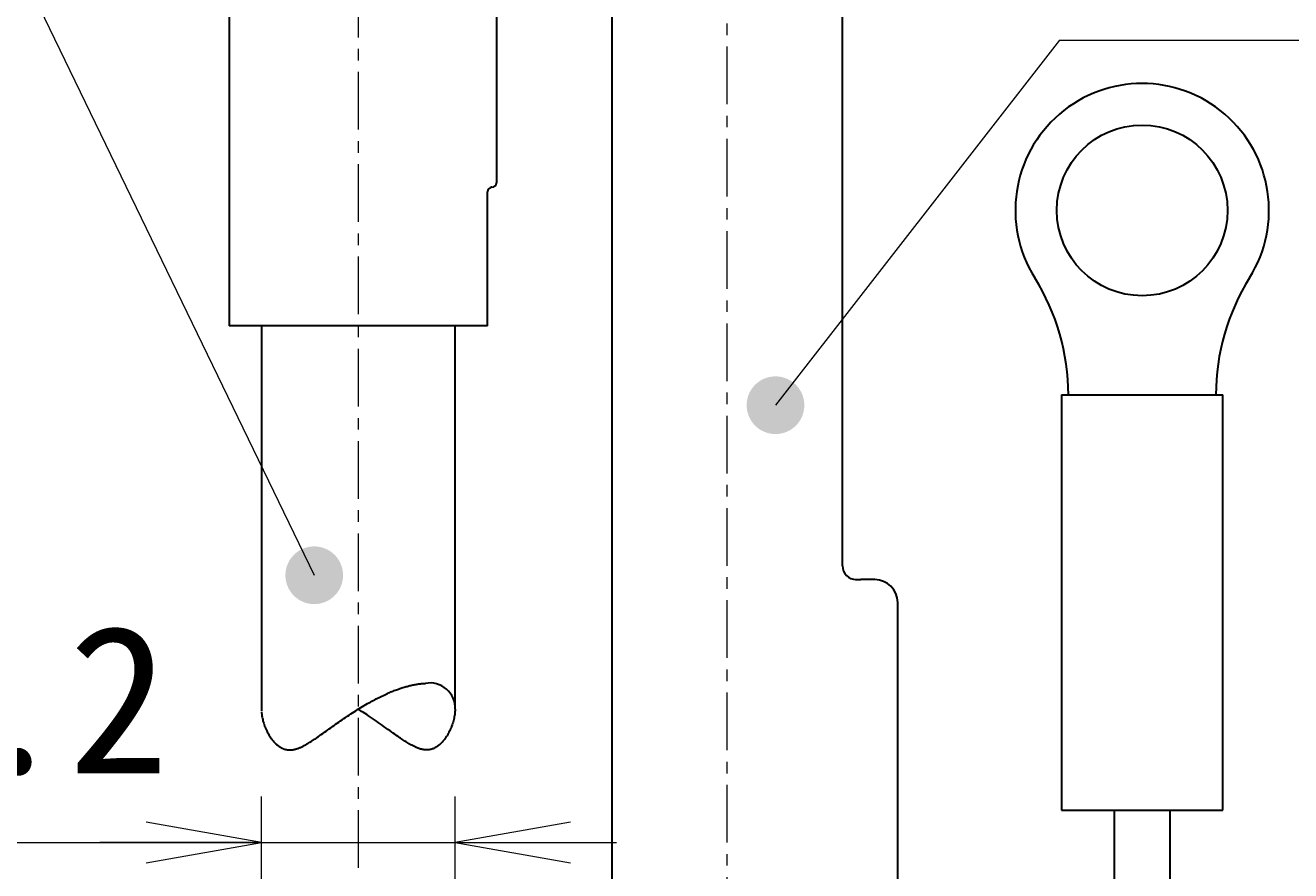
# Model space of a CAD drawing. Header units: millimetres. Extents: x 0 to 422, y 0 to 298.
# Tile 37 of 40: x 176 to 204, y 180 to 198. Entities that reach past the tile are written whole.
import ezdxf

# ---------------------------------------------------------------- set-up
doc = ezdxf.new("R2010")
doc.units = ezdxf.units.MM
doc.linetypes.add('CENTER', pattern=[2, 1.25, -0.25, 0.25, -0.25])
doc.layers.add('DXF及び図面用', color=7, linetype='Continuous')
doc.styles.add('ｍｓ ｐゴシック', font='msgothic.ttc')
doc.dimstyles.get("Standard").update_dxf_attribs({"dimtxt": 0.18, "dimasz": 0.18, "dimexe": 0.18, "dimexo": 0.0625, "dimgap": 0.09, "dimtad": 0, "dimtih": 1, "dimtoh": 1, "dimdec": 4, "dimzin": 0, "dimdsep": 46, "dimcen": 0.09, "dimadec": 0, "dimazin": 0, "dimtfac": 1, "dimtdec": 4, "dimtofl": 0, "dimtmove": 0, "dimatfit": 3, "dimfxl": 1, "dimtolj": 1, "dimtzin": 0, "dimarcsym": 0})

# ---------------------------------------------------------------- blocks, each defined once
blk = doc.blocks.new('*D1')
at = {"color": 7, "linetype": 'Continuous', "lineweight": 9, "transparency": 16777216}
for p, q in [((264.949, 185.672), (269.013, 186.469)), ((263.067, 186.104), (309.336, 91.64))]:
    blk.add_line(p, q, dxfattribs=at)
blk.add_lwpolyline([(267.542, 184.926), (267.819, 185.11), (268.039, 185.36), (268.187, 185.658), (268.253, 185.984), (268.232, 186.316), (268.126, 186.632), (267.942, 186.909), (267.692, 187.129), (267.394, 187.277), (267.068, 187.343), (266.736, 187.322), (266.42, 187.216), (266.143, 187.032), (265.923, 186.782), (265.775, 186.484), (265.709, 186.158), (265.73, 185.825), (265.836, 185.51), (266.02, 185.233), (266.27, 185.013), (266.568, 184.865), (266.894, 184.799), (267.226, 184.82)], close=True, dxfattribs=at)
at = {"color": 7, "linetype": 'Continuous', "lineweight": 20, "transparency": 16777216}
for points in [[(267.152, 176.762, 0), (268.648, 174.71, 0), (267.944, 177.15, 0)], [(309.732, 91.834, 0), (308.236, 93.885, 0), (308.94, 91.446, 0)]]:
    blk.add_polyline3d(points, dxfattribs=at)
at = {"color": 7, "linetype": 'Continuous', "lineweight": 9, "transparency": 16777216, "style": 'ｍｓ ｐゴシック', "width": 0.999652}
blk.add_text('90', height=3.2032, rotation=296.0954, dxfattribs=at).set_placement((266.165, 183.187))
blk = doc.blocks.new('*D2')
at = {"color": 7, "linetype": 'Continuous', "lineweight": 9, "transparency": 16777216}
for p, q in [((284.639, 190.601), (285.711, 194.601)), ((286.342, 186.786), (286.342, 190.101)), ((290.542, 186.786), (290.542, 190.101)), ((286.342, 189.101), (282.842, 189.101)), ((283.842, 189.101), (293.042, 189.101)), ((290.542, 189.101), (294.042, 189.101))]:
    blk.add_line(p, q, dxfattribs=at)
blk.add_lwpolyline([(286.45, 192.601), (286.407, 192.931), (286.279, 193.239), (286.077, 193.503), (285.813, 193.705), (285.505, 193.833), (285.175, 193.876), (284.845, 193.833), (284.538, 193.705), (284.274, 193.503), (284.071, 193.239), (283.944, 192.931), (283.9, 192.601), (283.944, 192.271), (284.071, 191.964), (284.274, 191.7), (284.538, 191.497), (284.845, 191.37), (285.175, 191.326), (285.505, 191.37), (285.813, 191.497), (286.077, 191.7), (286.279, 191.964), (286.407, 192.271)], close=True, dxfattribs=at)
at = {"color": 7, "linetype": 'Continuous', "lineweight": 20, "transparency": 16777216}
for points in [[(283.842, 188.66, 0), (286.342, 189.101, 0), (283.842, 189.542, 0)], [(293.042, 189.542, 0), (290.542, 189.101, 0), (293.042, 188.66, 0)]]:
    blk.add_polyline3d(points, dxfattribs=at)
at = {"color": 7, "linetype": 'Continuous', "lineweight": 9, "transparency": 16777216, "style": 'ｍｓ ｐゴシック', "width": 1.000662}
blk.add_text('4.2', height=3.1999, dxfattribs=at).set_placement((287.418, 190.601))
blk = doc.blocks.new('*D16')
at = {"color": 7, "linetype": 'Continuous', "lineweight": 9, "transparency": 16777216}
for p, q in [((170.042, 181.797), (171.113, 185.797)), ((181.362, 179.107), (181.362, 181.297)), ((185.562, 179.142), (185.562, 181.297)), ((168.826, 180.297), (188.062, 180.297)), ((181.362, 180.297), (177.862, 180.297)), ((185.562, 180.297), (189.062, 180.297))]:
    blk.add_line(p, q, dxfattribs=at)
blk.add_lwpolyline([(171.852, 183.797), (171.809, 184.127), (171.682, 184.434), (171.479, 184.698), (171.215, 184.901), (170.907, 185.028), (170.577, 185.072), (170.247, 185.028), (169.94, 184.901), (169.676, 184.698), (169.473, 184.434), (169.346, 184.127), (169.302, 183.797), (169.346, 183.467), (169.473, 183.159), (169.676, 182.895), (169.94, 182.692), (170.247, 182.565), (170.577, 182.522), (170.907, 182.565), (171.215, 182.692), (171.479, 182.895), (171.682, 183.159), (171.809, 183.467)], close=True, dxfattribs=at)
at = {"color": 7, "linetype": 'Continuous', "lineweight": 20, "transparency": 16777216}
for points in [[(178.862, 179.856, 0), (181.362, 180.297, 0), (178.862, 180.737, 0)], [(188.062, 180.737, 0), (185.562, 180.297, 0), (188.062, 179.856, 0)]]:
    blk.add_polyline3d(points, dxfattribs=at)
at = {"color": 7, "linetype": 'Continuous', "lineweight": 9, "transparency": 16777216, "style": 'ｍｓ ｐゴシック', "width": 1.000662}
blk.add_text('4.2', height=3.1999, dxfattribs=at).set_placement((172.82, 181.797))
blk = doc.blocks.new('*D19')
at = {"layer": 'DXF及び図面用', "color": 7, "linetype": 'Continuous', "lineweight": 9, "transparency": 16777216}
for p, q in [((170.962, 239.298), (170.962, 245.298)), ((195.962, 239.298), (195.962, 245.298)), ((170.962, 244.298), (174.462, 244.298)), ((170.962, 244.298), (195.962, 244.298)), ((195.962, 244.298), (192.462, 244.298))]:
    blk.add_line(p, q, dxfattribs=at)
at = {"layer": 'DXF及び図面用', "color": 7, "linetype": 'Continuous', "lineweight": 20, "transparency": 16777216}
for points in [[(173.462, 244.738, 0), (170.962, 244.298, 0), (173.462, 243.857, 0)], [(193.462, 243.857, 0), (195.962, 244.298, 0), (193.462, 244.738, 0)]]:
    blk.add_polyline3d(points, dxfattribs=at)
at = {"layer": 'DXF及び図面用', "color": 7, "linetype": 'Continuous', "lineweight": 9, "transparency": 16777216, "style": 'ｍｓ ｐゴシック'}
for s, height, width, p in [('(', 3.199, 0.999114, (178.544, 245.799)), (')', 3.199, 1.002002, (186.279, 245.799)), ('25', 3.201, 1.000306, (180.583, 245.797))]:
    blk.add_text(s, height=height, dxfattribs=dict(at, width=width)).set_placement(p)
blk = doc.blocks.new('*D20')
at = {"layer": 'DXF及び図面用', "color": 7, "linetype": 'Continuous', "lineweight": 9, "transparency": 16777216}
for p, q in [((211.912, 240.998), (221.71, 240.998)), ((220.71, 240.998), (220.71, 237.498)), ((220.71, 240.998), (220.71, 220.998)), ((220.71, 220.998), (220.71, 224.498)), ((211.912, 220.998), (221.71, 220.998))]:
    blk.add_line(p, q, dxfattribs=at)
at = {"layer": 'DXF及び図面用', "color": 7, "linetype": 'Continuous', "lineweight": 20, "transparency": 16777216}
for points in [[(221.151, 238.498, 0), (220.71, 240.998, 0), (220.269, 238.498, 0)], [(220.269, 223.498, 0), (220.71, 220.998, 0), (221.151, 223.498, 0)]]:
    blk.add_polyline3d(points, dxfattribs=at)
at = {"layer": 'DXF及び図面用', "color": 7, "linetype": 'Continuous', "lineweight": 9, "transparency": 16777216, "style": 'ｍｓ ｐゴシック'}
for s, height, width, p in [(')', 3.199, 1.002002, (219.209, 233.851)), ('20', 3.201, 1.00009, (219.209, 228.118)), ('(', 3.199, 0.999114, (219.209, 226.043))]:
    blk.add_text(s, height=height, rotation=90, dxfattribs=dict(at, width=width)).set_placement(p)
blk = doc.blocks.new('*D21')
at = {"layer": 'DXF及び図面用', "color": 7, "linetype": 'Continuous', "lineweight": 9, "transparency": 16777216}
for p, q in [((202.012, 229.408), (202.012, 247.798)), ((210.912, 229.408), (210.912, 247.798)), ((202.012, 246.798), (205.512, 246.798)), ((210.912, 246.798), (202.012, 246.798)), ((210.912, 246.798), (207.412, 246.798))]:
    blk.add_line(p, q, dxfattribs=at)
at = {"layer": 'DXF及び図面用', "color": 7, "linetype": 'Continuous', "lineweight": 20, "transparency": 16777216}
for points in [[(204.512, 247.238, 0), (202.012, 246.798, 0), (204.512, 246.357, 0)], [(208.412, 246.357, 0), (210.912, 246.798, 0), (208.412, 247.238, 0)]]:
    blk.add_polyline3d(points, dxfattribs=at)
at = {"layer": 'DXF及び図面用', "color": 7, "linetype": 'Continuous', "lineweight": 9, "transparency": 16777216, "style": 'ｍｓ ｐゴシック'}
for s, height, width, p in [('(', 3.199, 0.999114, (201.071, 248.299)), (')', 3.199, 1.002002, (209.752, 248.299)), ('8.9', 3.201, 1.000475, (203.111, 248.297))]:
    blk.add_text(s, height=height, dxfattribs=dict(at, width=width)).set_placement(p)

msp = doc.modelspace()

# ---------------------------------------------------------------- hatches: boundary and pattern name
at = {"linetype": 'Continuous', "lineweight": 9}
for points in [[(193.13584, 189.77549), (193.13575, 189.7864), (193.13546, 189.7973), (193.13498, 189.8082), (193.13432, 189.81909), (193.13346, 189.82996), (193.13242, 189.84082), (193.13118, 189.85166), (193.12976, 189.86247), (193.12815, 189.87326), (193.12635, 189.88402), (193.12436, 189.89474), (193.12218, 189.90543), (193.11982, 189.91608), (193.11728, 189.92669), (193.11455, 189.93725), (193.11163, 189.94776), (193.10853, 189.95822), (193.10525, 189.96862), (193.10179, 189.97897), (193.09815, 189.98925), (193.09433, 189.99947), (193.09033, 190.00962), (193.08616, 190.01969), (193.08181, 190.0297), (193.07728, 190.03962), (193.07259, 190.04947), (193.06772, 190.05923), (193.06268, 190.06891), (193.05748, 190.07849), (193.05211, 190.08799), (193.04657, 190.09739), (193.04087, 190.10669), (193.03501, 190.11589), (193.02899, 190.12498), (193.02281, 190.13397), (193.01648, 190.14285), (193.00999, 190.15162), (193.00335, 190.16027), (192.99656, 190.16881), (192.98962, 190.17723), (192.98253, 190.18552), (192.97531, 190.19369), (192.96794, 190.20174), (192.96043, 190.20965), (192.95278, 190.21743), (192.945, 190.22507), (192.93709, 190.23258), (192.92905, 190.23995), (192.92088, 190.24718), (192.91258, 190.25426), (192.90417, 190.2612), (192.89563, 190.26799), (192.88698, 190.27463), (192.87821, 190.28112), (192.86933, 190.28745), (192.86034, 190.29364), (192.85124, 190.29966), (192.84204, 190.30552), (192.83274, 190.31121), (192.82334, 190.31675), (192.81385, 190.32212), (192.80426, 190.32733), (192.79459, 190.33237), (192.78482, 190.33723), (192.77498, 190.34193), (192.76505, 190.34645), (192.75505, 190.3508), (192.74497, 190.35498), (192.73482, 190.35897), (192.7246, 190.3628), (192.71432, 190.36643), (192.70398, 190.3699), (192.69357, 190.37318), (192.68311, 190.37627), (192.6726, 190.37919), (192.66204, 190.38192), (192.65144, 190.38447), (192.64079, 190.38683), (192.6301, 190.389), (192.61937, 190.39099), (192.60861, 190.39279), (192.59782, 190.3944), (192.58701, 190.39583), (192.57617, 190.39706), (192.56531, 190.39811), (192.55444, 190.39896), (192.54355, 190.39963), (192.53265, 190.40011), (192.52175, 190.40039), (192.51084, 190.40049), (192.49993, 190.40039), (192.48903, 190.40011), (192.47813, 190.39963), (192.46724, 190.39896), (192.45637, 190.39811), (192.44551, 190.39706), (192.43467, 190.39583), (192.42386, 190.3944), (192.41307, 190.39279), (192.40231, 190.39099), (192.39159, 190.389), (192.3809, 190.38683), (192.37025, 190.38447), (192.35964, 190.38192), (192.34908, 190.37919), (192.33857, 190.37627), (192.32811, 190.37318), (192.31771, 190.3699), (192.30736, 190.36643), (192.29708, 190.3628), (192.28686, 190.35897), (192.27671, 190.35498), (192.26663, 190.3508), (192.25663, 190.34645), (192.2467, 190.34193), (192.23686, 190.33723), (192.2271, 190.33237), (192.21742, 190.32733), (192.20783, 190.32212), (192.19834, 190.31675), (192.18894, 190.31121), (192.17964, 190.30552), (192.17044, 190.29966), (192.16135, 190.29364), (192.15236, 190.28745), (192.14348, 190.28112), (192.13471, 190.27463), (192.12605, 190.26799), (192.11752, 190.2612), (192.1091, 190.25426), (192.1008, 190.24718), (192.09264, 190.23995), (192.08459, 190.23258), (192.07668, 190.22507), (192.0689, 190.21743), (192.06125, 190.20965), (192.05375, 190.20174), (192.04638, 190.19369), (192.03915, 190.18552), (192.03206, 190.17723), (192.02513, 190.16881), (192.01833, 190.16027), (192.01169, 190.15162), (192.00521, 190.14285), (191.99887, 190.13397), (191.99269, 190.12498), (191.98667, 190.11589), (191.98081, 190.10669), (191.97511, 190.09739), (191.96958, 190.08799), (191.9642, 190.07849), (191.959, 190.06891), (191.95396, 190.05923), (191.94909, 190.04947), (191.9444, 190.03962), (191.93988, 190.0297), (191.93552, 190.01969), (191.93135, 190.00962), (191.92735, 189.99947), (191.92353, 189.98925), (191.91989, 189.97897), (191.91643, 189.96862), (191.91315, 189.95822), (191.91005, 189.94776), (191.90714, 189.93725), (191.90441, 189.92669), (191.90186, 189.91608), (191.8995, 189.90543), (191.89732, 189.89474), (191.89534, 189.88402), (191.89354, 189.87326), (191.89192, 189.86247), (191.8905, 189.85166), (191.88926, 189.84082), (191.88822, 189.82996), (191.88736, 189.81909), (191.8867, 189.8082), (191.88622, 189.7973), (191.88594, 189.7864), (191.88584, 189.77549), (191.88594, 189.76458), (191.88622, 189.75367), (191.8867, 189.74278), (191.88736, 189.73189), (191.88822, 189.72101), (191.88926, 189.71016), (191.8905, 189.69932), (191.89192, 189.6885), (191.89354, 189.67771), (191.89534, 189.66696), (191.89732, 189.65623), (191.8995, 189.64554), (191.90186, 189.63489), (191.90441, 189.62429), (191.90714, 189.61372), (191.91005, 189.60321), (191.91315, 189.59276), (191.91643, 189.58235), (191.91989, 189.57201), (191.92353, 189.56172), (191.92735, 189.55151), (191.93135, 189.54136), (191.93552, 189.53128), (191.93988, 189.52127), (191.9444, 189.51135), (191.94909, 189.5015), (191.95396, 189.49174), (191.959, 189.48207), (191.9642, 189.47248), (191.96958, 189.46298), (191.97511, 189.45359), (191.98081, 189.44429), (191.98667, 189.43509), (191.99269, 189.42599), (191.99887, 189.417), (192.00521, 189.40812), (192.01169, 189.39935), (192.01833, 189.3907), (192.02513, 189.38216), (192.03206, 189.37375), (192.03915, 189.36545), (192.04638, 189.35728), (192.05375, 189.34924), (192.06125, 189.34132), (192.0689, 189.33355), (192.07668, 189.3259), (192.08459, 189.31839), (192.09264, 189.31102), (192.1008, 189.30379), (192.1091, 189.29671), (192.11752, 189.28977), (192.12605, 189.28298), (192.13471, 189.27634), (192.14348, 189.26985), (192.15236, 189.26352), (192.16135, 189.25734), (192.17044, 189.25132), (192.17964, 189.24546), (192.18894, 189.23976), (192.19834, 189.23422), (192.20783, 189.22885), (192.21742, 189.22365), (192.2271, 189.21861), (192.23686, 189.21374), (192.2467, 189.20904), (192.25663, 189.20452), (192.26663, 189.20017), (192.27671, 189.196), (192.28686, 189.192), (192.29708, 189.18818), (192.30736, 189.18454), (192.31771, 189.18108), (192.32811, 189.1778), (192.33857, 189.1747), (192.34908, 189.17178), (192.35964, 189.16905), (192.37025, 189.1665), (192.3809, 189.16415), (192.39159, 189.16197), (192.40231, 189.15998), (192.41307, 189.15818), (192.42386, 189.15657), (192.43467, 189.15515), (192.44551, 189.15391), (192.45637, 189.15287), (192.46724, 189.15201), (192.47813, 189.15134), (192.48903, 189.15087), (192.49993, 189.15058), (192.51084, 189.15049), (192.52175, 189.15058), (192.53265, 189.15087), (192.54355, 189.15134), (192.55444, 189.15201), (192.56531, 189.15287), (192.57617, 189.15391), (192.58701, 189.15515), (192.59782, 189.15657), (192.60861, 189.15818), (192.61937, 189.15998), (192.6301, 189.16197), (192.64079, 189.16415), (192.65144, 189.1665), (192.66204, 189.16905), (192.6726, 189.17178), (192.68311, 189.1747), (192.69357, 189.1778), (192.70398, 189.18108), (192.71432, 189.18454), (192.7246, 189.18818), (192.73482, 189.192), (192.74497, 189.196), (192.75505, 189.20017), (192.76505, 189.20452), (192.77498, 189.20904), (192.78482, 189.21374), (192.79459, 189.21861), (192.80426, 189.22365), (192.81385, 189.22885), (192.82334, 189.23422), (192.83274, 189.23976), (192.84204, 189.24546), (192.85124, 189.25132), (192.86034, 189.25734), (192.86933, 189.26352), (192.87821, 189.26985), (192.88698, 189.27634), (192.89563, 189.28298), (192.90417, 189.28977), (192.91258, 189.29671), (192.92088, 189.30379), (192.92905, 189.31102), (192.93709, 189.31839), (192.945, 189.3259), (192.95278, 189.33355), (192.96043, 189.34132), (192.96794, 189.34924), (192.97531, 189.35728), (192.98253, 189.36545), (192.98962, 189.37375), (192.99656, 189.38216), (193.00335, 189.3907), (193.00999, 189.39935), (193.01648, 189.40812), (193.02281, 189.417), (193.02899, 189.42599), (193.03501, 189.43509), (193.04087, 189.44429), (193.04657, 189.45359), (193.05211, 189.46298), (193.05748, 189.47248), (193.06268, 189.48207), (193.06772, 189.49174), (193.07259, 189.5015), (193.07728, 189.51135), (193.08181, 189.52127), (193.08616, 189.53128), (193.09033, 189.54136), (193.09433, 189.55151), (193.09815, 189.56172), (193.10179, 189.57201), (193.10525, 189.58235), (193.10853, 189.59276), (193.11163, 189.60321), (193.11455, 189.61372), (193.11728, 189.62429), (193.11982, 189.63489), (193.12218, 189.64554), (193.12436, 189.65623), (193.12635, 189.66696), (193.12815, 189.67771), (193.12976, 189.6885), (193.13118, 189.69932), (193.13242, 189.71016), (193.13346, 189.72101), (193.13432, 189.73189), (193.13498, 189.74278), (193.13546, 189.75367), (193.13575, 189.76458)], [(183.13325, 186.09032), (183.13316, 186.10123), (183.13287, 186.11213), (183.1324, 186.12303), (183.13173, 186.13392), (183.13088, 186.14479), (183.12983, 186.15565), (183.1286, 186.16649), (183.12717, 186.1773), (183.12556, 186.18809), (183.12376, 186.19885), (183.12177, 186.20958), (183.1196, 186.22027), (183.11724, 186.23092), (183.11469, 186.24153), (183.11196, 186.25209), (183.10904, 186.2626), (183.10594, 186.27306), (183.10266, 186.28346), (183.0992, 186.2938), (183.09556, 186.30408), (183.09174, 186.3143), (183.08774, 186.32445), (183.08357, 186.33453), (183.07922, 186.34453), (183.0747, 186.35446), (183.07, 186.3643), (183.06513, 186.37407), (183.0601, 186.38374), (183.05489, 186.39333), (183.04952, 186.40282), (183.04398, 186.41222), (183.03828, 186.42152), (183.03242, 186.43072), (183.0264, 186.43982), (183.02022, 186.44881), (183.01389, 186.45769), (183.0074, 186.46646), (183.00076, 186.47511), (182.99397, 186.48365), (182.98703, 186.49207), (182.97995, 186.50036), (182.97272, 186.50853), (182.96535, 186.51657), (182.95784, 186.52448), (182.9502, 186.53227), (182.94242, 186.53991), (182.9345, 186.54742), (182.92646, 186.55479), (182.91829, 186.56202), (182.91, 186.5691), (182.90158, 186.57604), (182.89304, 186.58283), (182.88439, 186.58947), (182.87562, 186.59596), (182.86674, 186.60229), (182.85775, 186.60847), (182.84865, 186.61449), (182.83945, 186.62035), (182.83015, 186.62605), (182.82075, 186.63159), (182.81126, 186.63696), (182.80167, 186.64217), (182.792, 186.6472), (182.78224, 186.65207), (182.77239, 186.65676), (182.76247, 186.66129), (182.75246, 186.66564), (182.74238, 186.66981), (182.73223, 186.67381), (182.72202, 186.67763), (182.71173, 186.68127), (182.70139, 186.68473), (182.69099, 186.68801), (182.68053, 186.69111), (182.67002, 186.69402), (182.65946, 186.69676), (182.64885, 186.6993), (182.6382, 186.70167), (182.62751, 186.70384), (182.61678, 186.70583), (182.60603, 186.70763), (182.59524, 186.70924), (182.58442, 186.71067), (182.57359, 186.7119), (182.56273, 186.71295), (182.55185, 186.7138), (182.54096, 186.71447), (182.53007, 186.71494), (182.51916, 186.71523), (182.50825, 186.71532), (182.49735, 186.71523), (182.48644, 186.71494), (182.47555, 186.71447), (182.46466, 186.7138), (182.45378, 186.71295), (182.44292, 186.7119), (182.43209, 186.71067), (182.42127, 186.70924), (182.41048, 186.70763), (182.39972, 186.70583), (182.389, 186.70384), (182.37831, 186.70167), (182.36766, 186.6993), (182.35705, 186.69676), (182.34649, 186.69402), (182.33598, 186.69111), (182.32552, 186.68801), (182.31512, 186.68473), (182.30477, 186.68127), (182.29449, 186.67763), (182.28427, 186.67381), (182.27413, 186.66981), (182.26405, 186.66564), (182.25404, 186.66129), (182.24412, 186.65676), (182.23427, 186.65207), (182.22451, 186.6472), (182.21483, 186.64217), (182.20525, 186.63696), (182.19576, 186.63159), (182.18636, 186.62605), (182.17705, 186.62035), (182.16785, 186.61449), (182.15876, 186.60847), (182.14977, 186.60229), (182.14089, 186.59596), (182.13212, 186.58947), (182.12347, 186.58283), (182.11493, 186.57604), (182.10651, 186.5691), (182.09822, 186.56202), (182.09005, 186.55479), (182.08201, 186.54742), (182.07409, 186.53991), (182.06631, 186.53227), (182.05867, 186.52448), (182.05116, 186.51657), (182.04379, 186.50853), (182.03656, 186.50036), (182.02948, 186.49207), (182.02254, 186.48365), (182.01575, 186.47511), (182.00911, 186.46646), (182.00262, 186.45769), (181.99628, 186.44881), (181.99011, 186.43982), (181.98409, 186.43072), (181.97822, 186.42152), (181.97252, 186.41222), (181.96699, 186.40282), (181.96162, 186.39333), (181.95641, 186.38374), (181.95137, 186.37407), (181.94651, 186.3643), (181.94181, 186.35446), (181.93729, 186.34453), (181.93294, 186.33453), (181.92876, 186.32445), (181.92477, 186.3143), (181.92095, 186.30408), (181.9173, 186.2938), (181.91384, 186.28346), (181.91056, 186.27306), (181.90747, 186.2626), (181.90455, 186.25209), (181.90182, 186.24153), (181.89927, 186.23092), (181.89691, 186.22027), (181.89474, 186.20958), (181.89275, 186.19885), (181.89095, 186.18809), (181.88934, 186.1773), (181.88791, 186.16649), (181.88668, 186.15565), (181.88563, 186.14479), (181.88478, 186.13392), (181.88411, 186.12303), (181.88364, 186.11213), (181.88335, 186.10123), (181.88325, 186.09032), (181.88335, 186.07942), (181.88364, 186.06851), (181.88411, 186.05761), (181.88478, 186.04673), (181.88563, 186.03585), (181.88668, 186.02499), (181.88791, 186.01416), (181.88934, 186.00334), (181.89095, 185.99255), (181.89275, 185.98179), (181.89474, 185.97107), (181.89691, 185.96038), (181.89927, 185.94973), (181.90182, 185.93912), (181.90455, 185.92856), (181.90747, 185.91805), (181.91056, 185.90759), (181.91384, 185.89719), (181.9173, 185.88684), (181.92095, 185.87656), (181.92477, 185.86634), (181.92876, 185.85619), (181.93294, 185.84612), (181.93729, 185.83611), (181.94181, 185.82619), (181.94651, 185.81634), (181.95137, 185.80658), (181.95641, 185.7969), (181.96162, 185.78732), (181.96699, 185.77782), (181.97252, 185.76842), (181.97822, 185.75912), (181.98409, 185.74992), (181.99011, 185.74083), (181.99628, 185.73184), (182.00262, 185.72296), (182.00911, 185.71419), (182.01575, 185.70553), (182.02254, 185.697), (182.02948, 185.68858), (182.03656, 185.68029), (182.04379, 185.67211), (182.05116, 185.66408), (182.05867, 185.65616), (182.06631, 185.64838), (182.07409, 185.64074), (182.08201, 185.63323), (182.09005, 185.62586), (182.09822, 185.61863), (182.10651, 185.61154), (182.11493, 185.60461), (182.12347, 185.59782), (182.13212, 185.59118), (182.14089, 185.58469), (182.14977, 185.57835), (182.15876, 185.57218), (182.16785, 185.56615), (182.17705, 185.56029), (182.18636, 185.55459), (182.19576, 185.54906), (182.20525, 185.54369), (182.21483, 185.53848), (182.22451, 185.53344), (182.23427, 185.52858), (182.24412, 185.52388), (182.25404, 185.51936), (182.26405, 185.51501), (182.27413, 185.51083), (182.28427, 185.50683), (182.29449, 185.50302), (182.30477, 185.49937), (182.31512, 185.49591), (182.32552, 185.49263), (182.33598, 185.48953), (182.34649, 185.48662), (182.35705, 185.48389), (182.36766, 185.48134), (182.37831, 185.47898), (182.389, 185.4768), (182.39972, 185.47482), (182.41048, 185.47302), (182.42127, 185.47141), (182.43209, 185.46998), (182.44292, 185.46875), (182.45378, 185.4677), (182.46466, 185.46685), (182.47555, 185.46618), (182.48644, 185.4657), (182.49735, 185.46542), (182.50825, 185.46532), (182.51916, 185.46542), (182.53007, 185.4657), (182.54096, 185.46618), (182.55185, 185.46685), (182.56273, 185.4677), (182.57359, 185.46875), (182.58442, 185.46998), (182.59524, 185.47141), (182.60603, 185.47302), (182.61678, 185.47482), (182.62751, 185.4768), (182.6382, 185.47898), (182.64885, 185.48134), (182.65946, 185.48389), (182.67002, 185.48662), (182.68053, 185.48953), (182.69099, 185.49263), (182.70139, 185.49591), (182.71173, 185.49937), (182.72202, 185.50302), (182.73223, 185.50683), (182.74238, 185.51083), (182.75246, 185.51501), (182.76247, 185.51936), (182.77239, 185.52388), (182.78224, 185.52858), (182.792, 185.53344), (182.80167, 185.53848), (182.81126, 185.54369), (182.82075, 185.54906), (182.83015, 185.55459), (182.83945, 185.56029), (182.84865, 185.56615), (182.85775, 185.57218), (182.86674, 185.57835), (182.87562, 185.58469), (182.88439, 185.59118), (182.89304, 185.59782), (182.90158, 185.60461), (182.91, 185.61154), (182.91829, 185.61863), (182.92646, 185.62586), (182.9345, 185.63323), (182.94242, 185.64074), (182.9502, 185.64838), (182.95784, 185.65616), (182.96535, 185.66408), (182.97272, 185.67211), (182.97995, 185.68029), (182.98703, 185.68858), (182.99397, 185.697), (183.00076, 185.70553), (183.0074, 185.71419), (183.01389, 185.72296), (183.02022, 185.73184), (183.0264, 185.74083), (183.03242, 185.74992), (183.03828, 185.75912), (183.04398, 185.76842), (183.04952, 185.77782), (183.05489, 185.78732), (183.0601, 185.7969), (183.06513, 185.80658), (183.07, 185.81634), (183.0747, 185.82619), (183.07922, 185.83611), (183.08357, 185.84612), (183.08774, 185.85619), (183.09174, 185.86634), (183.09556, 185.87656), (183.0992, 185.88684), (183.10266, 185.89719), (183.10594, 185.90759), (183.10904, 185.91805), (183.11196, 185.92856), (183.11469, 185.93912), (183.11724, 185.94973), (183.1196, 185.96038), (183.12177, 185.97107), (183.12376, 185.98179), (183.12556, 185.99255), (183.12717, 186.00334), (183.1286, 186.01416), (183.12983, 186.02499), (183.13088, 186.03585), (183.13173, 186.04673), (183.1324, 186.05761), (183.13287, 186.06851), (183.13316, 186.07942)]]:
    msp.add_hatch(color=7, dxfattribs=at).paths.add_polyline_path(points, flags=0)

# ---------------------------------------------------------------- linework, layer by layer
at = {"color": 1, "linetype": 'CENTER', "lineweight": 9, "true_color": 0xff0000}
for p, q in [((183.46207, 240.99766), (183.46207, 166.29766)), ((191.46207, 166.29766), (191.46207, 201.52722))]:
    msp.add_line(p, q, dxfattribs=at)
at = {"color": 7, "linetype": 'Continuous', "lineweight": 30}
for p, q in [((186.46207, 207.39766), (186.46207, 194.59766)), ((180.66207, 206.38585), (180.66207, 191.49766)), ((188.96207, 200.99766), (188.96207, 175.99766)), ((193.96207, 186.29766), (193.96207, 200.99766)), ((186.26207, 191.49766), (186.26207, 194.39766)), ((186.36207, 194.49766), (186.33435, 194.49766)), ((186.26207, 191.49766), (180.66207, 191.49766)), ((181.36207, 191.49766), (181.36207, 183.15345)), ((185.56207, 183.18804), (185.56207, 191.49766)), ((198.71207, 189.99766), (202.21207, 189.99766)), ((198.71207, 189.99766), (198.71207, 180.99766)), ((202.21207, 180.99766), (202.21207, 189.99766)), ((194.24595, 185.99766), (194.36207, 185.99766)), ((194.66207, 185.99766), (194.36207, 185.99766)), ((195.16207, 175.99766), (195.16207, 185.49766)), ((198.71207, 180.99766), (202.21207, 180.99766))]:
    msp.add_line(p, q, dxfattribs=at)
at = {"color": 7, "linetype": 'Continuous', "lineweight": 9}
msp.add_line((198.6729, 197.68316), (228.90563, 197.68316), dxfattribs=at)
at = {"color": 7, "linetype": 'Continuous', "lineweight": 30}
for points in [[(181.36422, 183.12801), (181.36594, 183.10705), (181.36842, 183.08376), (181.3715, 183.06031), (181.37517, 183.03671), (181.37943, 183.013), (181.38427, 182.98917), (181.3897, 182.96525), (181.39647, 182.93831), (181.40397, 182.91129), (181.4122, 182.88421), (181.42114, 182.8571), (181.4308, 182.82998), (181.44118, 182.80287), (181.45229, 182.7758), (181.46413, 182.7488), (181.4767, 182.72192), (181.49001, 182.69518), (181.50168, 182.67302), (181.51387, 182.65101), (181.52661, 182.62917), (181.53989, 182.60755), (181.55373, 182.58616), (181.56812, 182.56506), (181.57956, 182.54907), (181.59135, 182.53329), (181.60349, 182.51773), (181.616, 182.50242), (181.62807, 182.4883), (181.64048, 182.47444), (181.65323, 182.46087), (181.66633, 182.44762), (181.67707, 182.43725), (181.68805, 182.42713), (181.69926, 182.41725), (181.71072, 182.40764), (181.72241, 182.39832), (181.73236, 182.39079), (181.74249, 182.38348), (181.75279, 182.3764), (181.76328, 182.36958), (181.77395, 182.36303), (181.78479, 182.35675), (181.79294, 182.3523), (181.80118, 182.34802), (181.80953, 182.3439), (181.81798, 182.33996), (181.82653, 182.33621), (181.83462, 182.33287), (181.8428, 182.3297), (181.85107, 182.3267), (181.85943, 182.32389), (181.86787, 182.32126), (181.8764, 182.31882), (181.88502, 182.31657), (181.89371, 182.31452), (181.90249, 182.31267), (181.91135, 182.31102), (181.92029, 182.30958), (181.9293, 182.30836), (181.93839, 182.30734), (181.94754, 182.30654), (181.95676, 182.30595), (181.96502, 182.30562), (181.97332, 182.30545), (181.98168, 182.30546), (181.99007, 182.30564), (181.99852, 182.30599), (182.007, 182.30651), (182.01659, 182.30731), (182.02623, 182.30831), (182.03591, 182.30954), (182.04563, 182.31097), (182.05539, 182.3126), (182.06519, 182.31445), (182.07501, 182.31649), (182.08487, 182.31873), (182.09476, 182.32117), (182.10466, 182.32379), (182.11459, 182.3266), (182.12454, 182.32958), (182.13451, 182.33275), (182.1445, 182.33608), (182.1545, 182.33958), (182.16783, 182.34449), (182.18118, 182.34968), (182.19454, 182.35512), (182.20793, 182.36082), (182.22132, 182.36676), (182.23748, 182.37422), (182.25365, 182.38201), (182.26984, 182.39009), (182.28603, 182.39845), (182.30222, 182.40707), (182.31843, 182.41594), (182.33464, 182.42504), (182.35085, 182.43436), (182.37247, 182.4471), (182.39411, 182.46018), (182.41576, 182.47357), (182.44104, 182.48954), (182.46634, 182.50585), (182.49169, 182.52249), (182.51706, 182.53941), (182.54247, 182.55659), (182.56792, 182.57399), (182.59341, 182.5916), (182.62724, 182.61517), (182.66117, 182.63903), (182.69521, 182.66312), (182.72936, 182.68741), (182.76362, 182.71185), (182.79801, 182.73642), (182.83254, 182.7611), (182.8672, 182.78585), (182.90201, 182.81066), (182.93695, 182.83549), (182.97205, 182.86033), (183.00731, 182.88516), (183.04272, 182.90996), (183.07829, 182.93471), (183.11401, 182.9594), (183.15137, 182.98501), (183.18891, 183.01051), (183.22662, 183.0359), (183.26451, 183.06113), (183.30255, 183.08621), (183.33816, 183.10941), (183.37392, 183.13245), (183.40983, 183.15531), (183.44587, 183.17798), (183.48204, 183.20043), (183.51834, 183.22266), (183.55478, 183.24466), (183.59135, 183.26641), (183.62803, 183.28789), (183.66481, 183.30909), (183.69555, 183.32653), (183.72636, 183.34376), (183.75724, 183.36078), (183.78818, 183.37756), (183.81917, 183.3941), (183.85019, 183.41038), (183.88181, 183.42669), (183.91346, 183.44272), (183.94515, 183.45846), (183.97685, 183.47391), (184.00702, 183.48831), (184.0372, 183.50243), (184.06738, 183.51625), (184.09755, 183.52976), (184.12167, 183.54034), (184.14578, 183.55072), (184.16987, 183.56089), (184.19393, 183.57083), (184.21797, 183.58056), (184.24197, 183.59006), (184.26593, 183.59933), (184.28985, 183.60837), (184.31372, 183.61716), (184.33752, 183.6257), (184.36114, 183.63396), (184.3847, 183.64195), (184.40818, 183.6497), (184.43159, 183.65718), (184.4549, 183.66439), (184.47671, 183.67091), (184.49843, 183.67719), (184.52006, 183.68323), (184.54159, 183.68901), (184.56301, 183.69454), (184.58433, 183.69981), (184.60553, 183.70482), (184.62661, 183.70957), (184.64757, 183.71405), (184.66838, 183.71826), (184.68906, 183.7222), (184.70959, 183.72587), (184.72997, 183.72925), (184.7502, 183.73236), (184.77025, 183.73519), (184.78995, 183.7377), (184.80947, 183.73994), (184.82882, 183.74189), (184.84799, 183.74356), (184.86697, 183.74495), (184.88574, 183.74605), (184.90283, 183.74681), (184.91976, 183.74733)], [(185.56207, 183.18806), (185.56205, 183.18264), (185.56158, 183.1597), (185.56054, 183.13765), (185.55894, 183.11542), (185.55677, 183.09303), (185.55404, 183.0705), (185.55076, 183.04783), (185.5459, 183.01933), (185.54018, 182.99065), (185.53361, 182.96184), (185.52621, 182.93291), (185.51798, 182.90389), (185.50892, 182.87481), (185.49902, 182.8457), (185.4883, 182.8166), (185.47782, 182.79014), (185.46664, 182.76373), (185.45477, 182.73741), (185.4422, 182.71121), (185.4297, 182.68665), (185.41657, 182.66226), (185.40278, 182.63806), (185.38834, 182.61411), (185.3763, 182.59514), (185.36382, 182.57636), (185.35089, 182.55782), (185.33751, 182.53953), (185.32366, 182.52154), (185.31175, 182.50677), (185.29949, 182.49225), (185.28689, 182.47799), (185.27393, 182.46403), (185.26061, 182.4504), (185.24692, 182.43712), (185.23593, 182.42698), (185.2247, 182.4171), (185.21322, 182.40748), (185.2015, 182.39815), (185.1926, 182.3914), (185.18355, 182.38483), (185.17436, 182.37844), (185.16503, 182.37226), (185.15555, 182.36628), (185.14593, 182.36052), (185.13615, 182.35499), (185.12622, 182.34969), (185.11615, 182.34465), (185.10593, 182.33986), (185.09729, 182.33608), (185.08855, 182.33249), (185.07971, 182.32909), (185.07076, 182.32591), (185.06171, 182.32293), (185.05257, 182.32018), (185.04498, 182.31808), (185.03732, 182.31613), (185.0296, 182.31434), (185.02181, 182.3127), (185.01397, 182.31123), (185.00606, 182.30992), (184.99718, 182.30865), (184.98822, 182.30759), (184.9792, 182.30674), (184.9701, 182.3061), (184.96095, 182.30567), (184.95173, 182.30546), (184.94245, 182.30546), (184.93311, 182.30567), (184.92372, 182.30609), (184.91429, 182.30673), (184.9048, 182.30757), (184.89527, 182.30863), (184.88569, 182.30989), (184.87608, 182.31135), (184.86643, 182.31302), (184.85602, 182.31504), (184.84557, 182.31728), (184.83508, 182.31974), (184.82456, 182.32242), (184.81402, 182.32531), (184.80346, 182.3284), (184.79144, 182.33216), (184.77938, 182.33617), (184.76731, 182.34042), (184.75521, 182.34491), (184.74311, 182.34962), (184.73099, 182.35454), (184.71886, 182.35967), (184.70671, 182.36501), (184.69456, 182.37053), (184.68241, 182.37624), (184.66721, 182.38362), (184.652, 182.39126), (184.63678, 182.39914), (184.62156, 182.40726), (184.60192, 182.41804), (184.58228, 182.42916), (184.56262, 182.4406), (184.54295, 182.45233), (184.52328, 182.46432), (184.49904, 182.47943), (184.47477, 182.49487), (184.45048, 182.51063), (184.42617, 182.52667), (184.40182, 182.54295), (184.37744, 182.55946), (184.35303, 182.57619), (184.32857, 182.59309), (184.29198, 182.61861), (184.25526, 182.64445), (184.21842, 182.67056), (184.18144, 182.6969), (184.14433, 182.7234), (184.10707, 182.75004), (184.06562, 182.77965), (184.02395, 182.80935), (183.98207, 182.8391), (183.93998, 182.86886), (183.89768, 182.89859), (183.85514, 182.92826), (183.81238, 182.95784), (183.76938, 182.98732), (183.72615, 183.01664), (183.68271, 183.04579), (183.64632, 183.06993), (183.60977, 183.09393), (183.57307, 183.11775), (183.53621, 183.1414), (183.49921, 183.16485), (183.46207, 183.18807)], [(199.86207, 178.23755), (199.86207, 180.3826), (199.86207, 180.99766)], [(201.06207, 180.99766), (201.06207, 180.05165), (201.06207, 177.84571)]]:
    msp.add_lwpolyline(points, dxfattribs=at)
at = {"color": 7, "linetype": 'Continuous', "lineweight": 9}
for points in [[(176.32245, 198.85678, 0), (182.50825, 186.09032, 0)], [(198.6729, 197.68317, 0), (192.51084, 189.77549, 0)]]:
    msp.add_polyline3d(points, dxfattribs=at)
at = {"color": 7, "linetype": 'Continuous', "lineweight": 30}
msp.add_circle((200.46207, 193.99766), 1.85, dxfattribs=at)
for centre, radius, start, end in [((200.46207, 193.99766), 2.75, 327.920113, 212.079887), ((186.36207, 194.59766), 0.1, 270, 0), ((186.36207, 194.39766), 0.1, 90, 180), ((194.08054, 189.99766), 4.78152, 0, 32.079887), ((206.84359, 189.99766), 4.78152, 147.920113, 180), ((194.26207, 186.29766), 0.3, 180, 270), ((194.66207, 185.49766), 0.5, 0, 90), ((185.0197, 183.21364), 0.54297, 357.300405, 100.606054)]:
    msp.add_arc(centre, radius, start, end, dxfattribs=at)

# ---------------------------------------------------------------- dimensions: what is measured, and where the dimension line sits
for picture in ['*D21', '*D19', '*D20', '*D2', '*D16']:
    dim = msp.add_linear_dim(base=(0, 0), p1=(0, 0), p2=(0, 0), dimstyle='Standard')
    dim.commit()
    dim.dimension.update_dxf_attribs({"geometry": picture, "text_midpoint": (0, 0)})
dim = msp.add_diameter_dim_2p(p1=(0, 0), p2=(0, 0), dimstyle='Standard')
dim.commit()
dim.dimension.update_dxf_attribs({"geometry": '*D1', "text_midpoint": (0, 0)})

doc.saveas('drawing.dxf')
